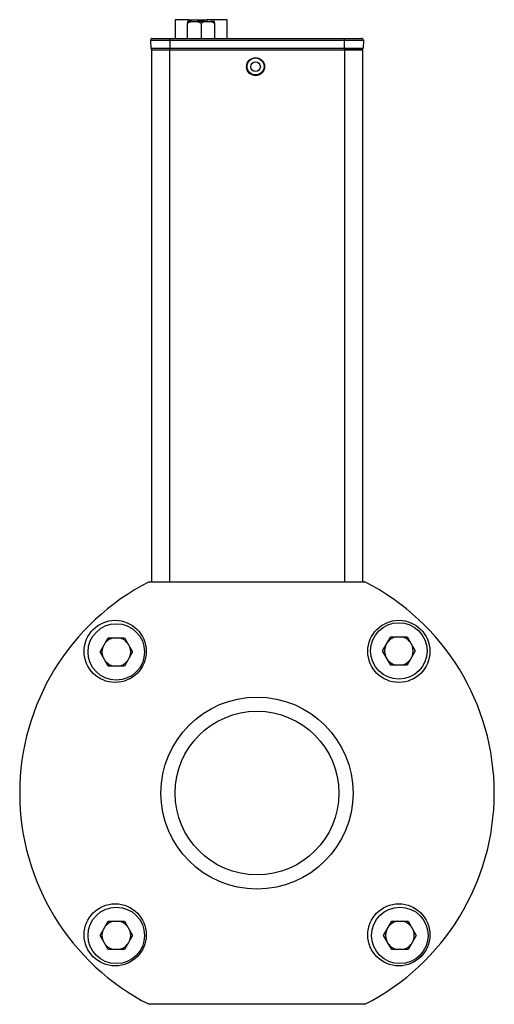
# Model space of a CAD drawing. Header units: inches. Extents: x 8.5 to 24.8, y 4.7 to 19.4.
# Tile 2 of 12: x 8.5 to 10.1, y 9.9 to 13.3. Entities that reach past the tile are written whole.
import ezdxf

# ---------------------------------------------------------------- set-up
doc = ezdxf.new("R2010")
doc.units = ezdxf.units.IN
doc.header["$MEASUREMENT"] = 0

msp = doc.modelspace()

# ---------------------------------------------------------------- linework, layer by layer
at = {"color": 7, "linetype": 'Continuous', "lineweight": 25}
for p, q in [((9.0192, 13.3436), (9.0192, 13.2782)), ((9.0689, 13.3436), (9.0192, 13.3436)), ((9.0768, 13.3377), (9.0631, 13.3377)), ((9.0631, 13.2782), (9.0631, 13.3318)), ((9.0689, 13.3436), (9.1299, 13.3436)), ((9.0768, 13.3377), (9.0962, 13.3377)), ((9.1235, 13.3377), (9.0962, 13.3377)), ((9.1099, 13.3318), (9.1099, 13.2782)), ((9.1235, 13.3377), (9.143, 13.3377)), ((9.2006, 13.3436), (9.1299, 13.3436)), ((9.1566, 13.3377), (9.143, 13.3377)), ((9.1566, 13.3318), (9.1566, 13.2782)), ((9.2006, 13.2782), (9.2006, 13.3436)), ((8.9339, 13.2721), (9.0006, 13.2721)), ((8.9339, 13.2721), (8.9349, 13.2446)), ((9.0006, 13.2782), (9.0006, 13.2721)), ((9.0006, 13.2782), (9.6089, 13.2782)), ((9.0006, 13.2721), (9.6089, 13.2721)), ((9.0006, 13.2721), (9.0006, 13.2446)), ((9.6067, 13.2782), (9.6067, 13.2783)), ((9.6089, 13.2782), (9.6089, 13.2721)), ((9.6089, 13.2721), (9.6756, 13.2721)), ((9.6089, 13.2721), (9.6089, 13.2446)), ((9.6756, 13.2721), (9.6746, 13.2446)), ((8.9349, 13.2446), (9.0006, 13.2446)), ((8.9375, 13.2389), (8.9375, 11.3836)), ((8.9375, 13.2389), (9, 13.2389)), ((9, 13.2389), (9.6095, 13.2389)), ((9.0006, 13.2446), (9.6089, 13.2446)), ((9.0006, 13.2446), (9.0006, 13.2389)), ((9.6089, 13.2446), (9.6746, 13.2446)), ((9.6089, 13.2446), (9.6089, 13.2389)), ((9.672, 13.2389), (9.6095, 13.2389)), ((9.672, 13.2389), (9.672, 11.3836)), ((8.9285, 11.3836), (9.681, 11.3836)), ((9.7421, 11.143), (9.7706, 11.1922)), ((9.7706, 11.1922), (9.8274, 11.1922)), ((9.8274, 11.1922), (9.8558, 11.143)), ((8.7578, 11.1394), (8.7862, 11.1886)), ((8.7862, 11.1886), (8.843, 11.1886)), ((8.843, 11.1886), (8.8714, 11.1394)), ((8.7862, 11.0902), (8.7578, 11.1394)), ((8.8714, 11.1394), (8.843, 11.0902)), ((9.7706, 11.0938), (9.7421, 11.143)), ((9.8558, 11.143), (9.8274, 11.0938)), ((8.843, 11.0902), (8.7862, 11.0902)), ((9.8274, 11.0938), (9.7706, 11.0938)), ((8.7578, 10.1514), (8.7862, 10.2006)), ((8.7862, 10.2006), (8.843, 10.2006)), ((8.843, 10.2006), (8.8714, 10.1514)), ((9.7458, 10.1514), (9.7742, 10.2006)), ((9.7742, 10.2006), (9.831, 10.2006)), ((9.831, 10.2006), (9.8594, 10.1514)), ((8.7862, 10.1022), (8.7578, 10.1514)), ((8.8714, 10.1514), (8.843, 10.1022)), ((9.7742, 10.1022), (9.7458, 10.1514)), ((9.8594, 10.1514), (9.831, 10.1022)), ((8.843, 10.1022), (8.7862, 10.1022)), ((9.831, 10.1022), (9.7742, 10.1022)), ((9.681, 9.9111), (8.9285, 9.9111))]:
    msp.add_line(p, q, dxfattribs=at)
at = {"color": 8, "linetype": 'Continuous', "lineweight": 25}
for p, q in [((9.0689, 13.3377), (9.0689, 13.3436)), ((9.1299, 13.3436), (9.1299, 13.3377)), ((9, 13.2389), (9, 11.3836)), ((9.6095, 13.2389), (9.6095, 11.3836))]:
    msp.add_line(p, q, dxfattribs=at)
at = {"color": 7, "linetype": 'Continuous', "lineweight": 25}
for centre, radius in [((9.2998, 13.1798), 0.0315), ((9.2998, 13.1798), 0.0167), ((8.8106, 11.1415), 0.1083), ((8.8146, 11.1394), 0.0984), ((9.7989, 11.1415), 0.1083), ((9.799, 11.143), 0.0984), ((9.3047, 10.6474), 0.3346), ((9.3047, 10.6474), 0.2854), ((8.8106, 10.1532), 0.1083), ((8.8146, 10.1514), 0.0984), ((9.7989, 10.1532), 0.1083), ((9.8026, 10.1514), 0.0984)]:
    msp.add_circle(centre, radius, dxfattribs=at)
for centre, radius, start, end in [((8.9398, 13.2723), 0.00591, 90, 182), ((9.6697, 13.2723), 0.00591, 358, 90), ((8.9408, 13.2448), 0.00591, 182, 270), ((9.6687, 13.2448), 0.00591, 270, 358), ((9.3047, 10.6474), 0.8268, 117.0669, 242.9331), ((9.3047, 10.6474), 0.8268, 297.0669, 62.9331), ((9.799, 11.143), 0.05, 99.9042, 140.0958), ((9.799, 11.143), 0.05, 39.9042, 80.0958), ((8.8146, 11.1394), 0.05, 159.9042, 200.0958), ((8.8146, 11.1394), 0.05, 99.9042, 140.0958), ((8.8146, 11.1394), 0.05, 39.9042, 80.0958), ((8.8146, 11.1394), 0.05, 339.9042, 20.0958), ((9.799, 11.143), 0.05, 159.9042, 200.0958), ((9.799, 11.143), 0.05, 339.9042, 20.0958), ((8.8146, 11.1394), 0.05, 219.9042, 260.0958), ((8.8146, 11.1394), 0.05, 279.9042, 320.0958), ((9.799, 11.143), 0.05, 219.9042, 260.0958), ((9.799, 11.143), 0.05, 279.9042, 320.0958), ((8.8146, 10.1514), 0.05, 99.9042, 140.0958), ((8.8146, 10.1514), 0.05, 39.9042, 80.0958), ((9.8026, 10.1514), 0.05, 99.9042, 140.0958), ((9.8026, 10.1514), 0.05, 39.9042, 80.0958), ((8.8146, 10.1514), 0.05, 159.9042, 200.0958), ((8.8146, 10.1514), 0.05, 339.9042, 20.0958), ((9.8026, 10.1514), 0.05, 159.9042, 200.0958), ((9.8026, 10.1514), 0.05, 339.9042, 20.0958), ((8.8146, 10.1514), 0.05, 219.9042, 260.0958), ((8.8146, 10.1514), 0.05, 279.9042, 320.0958), ((9.8026, 10.1514), 0.05, 219.9042, 260.0958), ((9.8026, 10.1514), 0.05, 279.9042, 320.0958)]:
    msp.add_arc(centre, radius, start, end, dxfattribs=at)
msp.add_ellipse((9.2998, 13.1806), major_axis=(0, 0.0295), ratio=0.999657, dxfattribs=at)
for points in [[(9.0631, 13.3318), (9.0675, 13.3343), (9.072, 13.3364), (9.0768, 13.3377)], [(9.0631, 13.3377), (9.0631, 13.3364), (9.0631, 13.3343), (9.0631, 13.3318)], [(9.0962, 13.3377), (9.101, 13.3364), (9.1055, 13.3343), (9.1099, 13.3318)], [(9.1099, 13.3318), (9.1142, 13.3343), (9.1187, 13.3364), (9.1235, 13.3377)], [(9.143, 13.3377), (9.1477, 13.3364), (9.1522, 13.3343), (9.1566, 13.3318)], [(9.1566, 13.3318), (9.1566, 13.3343), (9.1566, 13.3364), (9.1566, 13.3377)], [(8.9408, 13.2389), (8.9408, 13.2389), (8.9676, 13.2389), (9.0006, 13.2389)], [(9.6089, 13.2389), (9.6419, 13.2389), (9.6687, 13.2389), (9.6687, 13.2389)]]:
    msp.add_open_spline(points, degree=3, dxfattribs=at)
for points, knots in [([(8.9398, 13.2782), (8.9398, 13.2782), (8.9398, 13.2782), (8.9401, 13.2782), (8.9406, 13.2782), (8.9412, 13.2782), (8.9419, 13.2782), (8.9429, 13.2782), (8.9451, 13.2782), (8.9494, 13.2782), (8.9573, 13.2782), (8.967, 13.2782), (8.9761, 13.2782), (8.9836, 13.2782), (8.9892, 13.2782), (8.9949, 13.2782), (8.9987, 13.2782), (9.0006, 13.2782)], [0, 0, 0, 0, 0.034551, 0.068856, 0.103014, 0.137125, 0.171292, 0.205614, 0.240191, 0.370055, 0.500029, 0.629892, 0.759866, 0.82015, 0.879906, 0.939676, 1, 1, 1, 1]), ([(9.6089, 13.2782), (9.61, 13.2782), (9.6122, 13.2782), (9.6154, 13.2782), (9.6187, 13.2782), (9.6219, 13.2782), (9.625, 13.2782), (9.6282, 13.2782), (9.6341, 13.2782), (9.6425, 13.2782), (9.6522, 13.2782), (9.6601, 13.2782), (9.6648, 13.2782), (9.6674, 13.2782), (9.6687, 13.2782), (9.6695, 13.2782), (9.6696, 13.2782), (9.6697, 13.2782)], [0, 0, 0, 0, 0.034551, 0.0688557, 0.1030135, 0.1371252, 0.1712918, 0.2056141, 0.2401914, 0.3700548, 0.5000287, 0.6298921, 0.7598661, 0.8201496, 0.8799061, 0.9396762, 1, 1, 1, 1])]:
    msp.add_open_spline(points, degree=3, knots=knots, dxfattribs=at)

doc.saveas('drawing.dxf')
